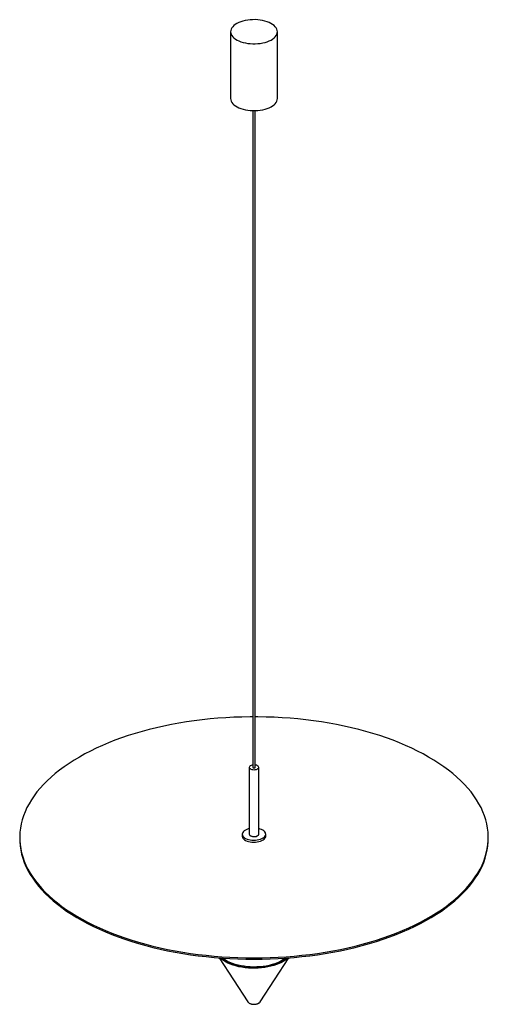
# Paper-space layout '_Trimétrica' of a CAD drawing. Header units: millimetres. Extents: x -1127 to -527, y -886 to 377.
import ezdxf

# ---------------------------------------------------------------- set-up
doc = ezdxf.new("R2010")
doc.units = ezdxf.units.MM

psp = doc.layouts.new('_Trimétrica')

# ---------------------------------------------------------------- linework, layer by layer
at = {"color": 7, "linetype": 'Continuous', "lineweight": 25}
for p, q in [((-856.9, 361.1), (-856.9, 275.4)), ((-796.9, 275.4), (-796.9, 361.1)), ((-828.4, 260), (-828.4, -581.8)), ((-825.4, -581.8), (-825.4, 260)), ((-832.9, -581.8), (-832.9, -667.5)), ((-820.9, -667.5), (-820.9, -581.8)), ((-841.9, -667.5), (-841.9, -670.1)), ((-811.9, -670.1), (-811.9, -667.5)), ((-1126.9, -671.6), (-1126.9, -673.3)), ((-526.9, -673.3), (-526.9, -671.6)), ((-871.3, -826.1), (-835, -882.3)), ((-818.8, -882.3), (-782.5, -826.1))]:
    psp.add_line(p, q, dxfattribs=at)
at = {"color": 7, "linetype": 'Continuous', "lineweight": 25, "flags": 128}
for points in [[(-840.9, 347.5), (-837.9, 346.8), (-834.9, 346.2), (-831.7, 345.9), (-828.5, 345.7), (-825.2, 345.7), (-822, 345.9), (-818.8, 346.2), (-815.7, 346.8), (-812.8, 347.5), (-810, 348.3), (-807.4, 349.4), (-805.1, 350.5), (-803, 351.8), (-801.2, 353.2), (-799.6, 354.7), (-798.4, 356.2), (-797.6, 357.8), (-797.1, 359.5), (-796.9, 361.2), (-797.1, 362.8), (-797.6, 364.5), (-798.5, 366.1), (-799.7, 367.6), (-801.2, 369.1), (-803, 370.5), (-805.2, 371.8), (-807.5, 372.9), (-810.1, 373.9), (-812.9, 374.8), (-815.8, 375.5), (-818.9, 376), (-822.1, 376.4), (-825.3, 376.6), (-828.6, 376.5), (-831.8, 376.4), (-835, 376), (-838, 375.5), (-841, 374.8), (-843.8, 373.9), (-846.4, 372.9), (-848.7, 371.7), (-850.8, 370.4), (-852.6, 369.1), (-854.1, 367.6), (-855.3, 366), (-856.2, 364.4), (-856.7, 362.8), (-856.9, 361.1), (-856.7, 359.4), (-856.2, 357.8), (-855.3, 356.2), (-854.1, 354.6), (-852.6, 353.1), (-850.7, 351.7), (-848.6, 350.5), (-846.3, 349.3), (-843.7, 348.3), (-840.9, 347.5)], [(-856.9, 275.4), (-856.9, 275.4), (-856.7, 273.7), (-856.2, 272.1), (-855.3, 270.4), (-854.1, 268.9), (-852.6, 267.4), (-850.7, 266), (-848.6, 264.8), (-846.3, 263.6), (-843.7, 262.6), (-840.9, 261.7)], [(-840.9, 261.7), (-837.9, 261), (-834.9, 260.5), (-831.7, 260.2), (-828.5, 260), (-825.2, 260), (-822, 260.2), (-818.8, 260.5), (-815.7, 261.1), (-812.8, 261.8), (-810, 262.6), (-807.4, 263.6), (-805.1, 264.8), (-803, 266.1), (-801.2, 267.5), (-799.6, 268.9), (-798.4, 270.5), (-797.6, 272.1), (-797.1, 273.8), (-796.9, 275.4)], [(-828.4, -517.1), (-832, -517.1), (-842.3, -517.3), (-852.6, -517.6), (-862.9, -518.2), (-873.1, -518.9), (-883.2, -519.8), (-893.3, -520.9), (-903.3, -522.2), (-913.2, -523.6), (-923, -525.2), (-932.7, -527), (-942.3, -529), (-951.7, -531.1), (-961, -533.4), (-970.2, -535.8), (-979.1, -538.4), (-987.9, -541.2), (-996.5, -544.1), (-1004.9, -547.2), (-1013.1, -550.4), (-1021, -553.8), (-1028.8, -557.3), (-1036.3, -560.9), (-1043.5, -564.7), (-1050.5, -568.6), (-1057.3, -572.6), (-1063.7, -576.7), (-1069.9, -581), (-1075.8, -585.3), (-1081.4, -589.8), (-1086.7, -594.3), (-1091.7, -599), (-1096.4, -603.7), (-1100.7, -608.5), (-1104.8, -613.4), (-1108.5, -618.3), (-1111.9, -623.3), (-1114.9, -628.4), (-1117.6, -633.5), (-1120, -638.7), (-1122, -643.9), (-1123.7, -649.1), (-1125, -654.4), (-1126, -659.7), (-1126.6, -665), (-1126.9, -670.3), (-1126.8, -675.6), (-1126.3, -680.9), (-1125.6, -686.2), (-1124.4, -691.4), (-1122.9, -696.7), (-1121.1, -701.9), (-1118.9, -707.1), (-1116.3, -712.2), (-1113.5, -717.3), (-1110.2, -722.4), (-1106.7, -727.3), (-1102.8, -732.2), (-1098.6, -737.1), (-1094.1, -741.9), (-1089.2, -746.5), (-1084.1, -751.1), (-1078.6, -755.6), (-1072.9, -760), (-1066.8, -764.3), (-1060.5, -768.5), (-1053.9, -772.6), (-1047, -776.5), (-1039.9, -780.4), (-1032.5, -784.1)], [(-1032.5, -784.1), (-1024.9, -787.6), (-1017.1, -791.1), (-1009, -794.4), (-1000.7, -797.5), (-992.2, -800.5), (-983.5, -803.4), (-974.6, -806.1), (-965.6, -808.6), (-956.4, -811), (-947, -813.2), (-937.5, -815.2), (-927.9, -817.1), (-918.1, -818.8), (-908.3, -820.3), (-898.3, -821.7), (-888.2, -822.8), (-878.1, -823.8), (-868, -824.6), (-857.7, -825.3), (-847.5, -825.7), (-837.2, -826), (-826.9, -826.1), (-816.6, -826), (-806.3, -825.7), (-796, -825.3), (-785.8, -824.6), (-775.6, -823.8), (-765.5, -822.8), (-755.5, -821.7), (-745.5, -820.3), (-735.6, -818.8), (-725.9, -817.1), (-716.3, -815.2), (-706.7, -813.2), (-697.4, -811), (-688.2, -808.6), (-679.1, -806.1), (-670.2, -803.4), (-661.6, -800.5), (-653.1, -797.5), (-644.8, -794.4), (-636.7, -791.1), (-628.8, -787.6), (-621.2, -784.1), (-613.8, -780.4), (-606.7, -776.5), (-599.9, -772.6), (-593.3, -768.5), (-586.9, -764.3), (-580.9, -760), (-575.1, -755.6), (-569.7, -751.1), (-564.5, -746.5), (-559.7, -741.8), (-555.2, -737.1), (-551, -732.2), (-547.1, -727.3), (-543.5, -722.3), (-540.3, -717.3), (-537.4, -712.2), (-534.9, -707.1), (-532.7, -701.9), (-530.9, -696.7), (-529.4, -691.4), (-528.2, -686.1), (-527.4, -680.9), (-527, -675.6), (-526.9, -670.3), (-527.2, -665), (-527.8, -659.7), (-528.8, -654.4), (-530.1, -649.1), (-531.8, -643.9), (-533.8, -638.7), (-536.1, -633.5), (-538.8, -628.4), (-541.9, -623.3), (-545.3, -618.3), (-549, -613.4), (-553, -608.5), (-557.4, -603.7), (-562.1, -599), (-567.1, -594.3), (-572.4, -589.8), (-578, -585.3), (-583.9, -581), (-590.1, -576.7), (-596.5, -572.6), (-603.3, -568.6), (-610.3, -564.7), (-617.5, -560.9), (-625, -557.3), (-632.7, -553.8), (-640.7, -550.4), (-648.9, -547.2), (-657.3, -544.1), (-665.9, -541.2), (-674.7, -538.4), (-683.6, -535.8), (-692.8, -533.4), (-702.1, -531.1), (-711.5, -529), (-721.1, -527), (-730.8, -525.2), (-740.6, -523.6), (-750.5, -522.2), (-760.5, -520.9), (-770.6, -519.8), (-780.7, -518.9), (-790.9, -518.2), (-801.2, -517.6), (-811.5, -517.3), (-821.8, -517.1), (-825.4, -517.1)], [(-828.4, -578.8), (-829.2, -578.9), (-830.5, -579.3), (-831.6, -579.8), (-832.4, -580.5), (-832.8, -581.2), (-832.9, -582), (-832.6, -582.8), (-831.9, -583.5), (-830.9, -584.1), (-829.7, -584.5)], [(-829.7, -584.5), (-828.3, -584.8), (-826.8, -584.9), (-825.3, -584.7), (-823.9, -584.4), (-822.7, -584), (-821.8, -583.4), (-821.2, -582.7), (-820.9, -581.9), (-821, -581.1), (-821.5, -580.4), (-822.3, -579.8), (-823.4, -579.2), (-824.8, -578.9), (-825.4, -578.8)], [(-827.6, -582.4), (-827, -582.5), (-826.4, -582.5), (-825.9, -582.4), (-825.6, -582.1), (-825.4, -581.8), (-825.4, -581.8)], [(-832.9, -660.4), (-834.2, -660.7), (-836.1, -661.4), (-837.8, -662.2), (-839.3, -663.1), (-840.4, -664.1), (-841.2, -665.2), (-841.7, -666.4), (-841.9, -667.6), (-841.7, -668.8), (-841.1, -669.9), (-840.2, -671), (-839.1, -672), (-837.6, -672.9), (-835.8, -673.7), (-833.9, -674.3)], [(-833.9, -674.3), (-831.8, -674.8), (-829.6, -675.1), (-827.3, -675.2), (-825, -675.1), (-822.7, -674.9), (-820.6, -674.5), (-818.6, -673.9), (-816.8, -673.2), (-815.2, -672.3), (-813.9, -671.3), (-812.9, -670.3), (-812.2, -669.1), (-811.9, -668), (-812, -666.8), (-812.3, -665.6), (-813, -664.5), (-814.1, -663.4), (-815.4, -662.5), (-817.1, -661.6), (-818.9, -660.9), (-820.9, -660.4)], [(-832.9, -667.5), (-832.9, -667.5), (-832.7, -668.3), (-832.1, -669), (-831.2, -669.6), (-830, -670.1), (-828.6, -670.4), (-827.2, -670.6), (-825.7, -670.5), (-824.2, -670.3), (-823, -669.8), (-822, -669.3), (-821.3, -668.6), (-820.9, -667.8), (-820.9, -667.5)], [(-832.9, -667.5), (-832.9, -667.7), (-832.6, -668.5), (-831.9, -669.2), (-830.9, -669.8), (-829.7, -670.2)], [(-832.9, -667.5), (-832.9, -667.7), (-832.6, -668.5), (-831.9, -669.2), (-830.9, -669.8), (-829.7, -670.2)], [(-829.7, -670.2), (-828.3, -670.5), (-826.8, -670.6), (-825.3, -670.5), (-823.9, -670.2), (-822.7, -669.7), (-821.8, -669.1), (-821.2, -668.4), (-820.9, -667.6), (-820.9, -667.5)], [(-829.7, -670.2), (-828.3, -670.5), (-826.8, -670.6), (-825.3, -670.5), (-823.9, -670.2), (-822.7, -669.7), (-821.8, -669.1), (-821.2, -668.4), (-820.9, -667.6), (-820.9, -667.5)], [(-1126.9, -673.3), (-1126.8, -677.3), (-1126.3, -682.6), (-1125.6, -687.9), (-1124.4, -693.1), (-1122.9, -698.4), (-1121.1, -703.6), (-1118.9, -708.8), (-1116.3, -713.9), (-1113.5, -719), (-1110.2, -724.1), (-1106.7, -729), (-1102.8, -734), (-1098.6, -738.8), (-1094.1, -743.6), (-1089.2, -748.3), (-1084.1, -752.8), (-1078.6, -757.3), (-1072.9, -761.7), (-1066.8, -766), (-1060.5, -770.2), (-1053.9, -774.3), (-1047, -778.3), (-1039.9, -782.1), (-1032.5, -785.8)], [(-1032.5, -785.8), (-1024.9, -789.4), (-1017.1, -792.8), (-1009, -796.1), (-1000.7, -799.2), (-992.2, -802.2), (-983.5, -805.1), (-974.6, -807.8), (-965.6, -810.3), (-956.4, -812.7), (-947, -814.9), (-937.5, -816.9), (-927.9, -818.8), (-918.1, -820.5), (-908.3, -822), (-898.3, -823.4), (-888.2, -824.5), (-878.1, -825.5), (-868, -826.4), (-857.7, -827), (-847.5, -827.4), (-837.2, -827.7), (-826.9, -827.8), (-816.6, -827.7), (-806.3, -827.4), (-796, -827), (-785.8, -826.4), (-775.6, -825.5), (-765.5, -824.5), (-755.5, -823.4), (-745.5, -822), (-735.6, -820.5), (-725.9, -818.8), (-716.3, -816.9), (-706.7, -814.9), (-697.4, -812.7), (-688.2, -810.3), (-679.1, -807.8), (-670.2, -805.1), (-661.6, -802.2), (-653.1, -799.2), (-644.8, -796.1), (-636.7, -792.8), (-628.8, -789.4), (-621.2, -785.8), (-613.8, -782.1), (-606.7, -778.3), (-599.9, -774.3), (-593.3, -770.2), (-586.9, -766), (-580.9, -761.7), (-575.1, -757.3), (-569.7, -752.8), (-564.5, -748.2), (-559.7, -743.6), (-555.2, -738.8), (-551, -734), (-547.1, -729), (-543.5, -724.1), (-540.3, -719), (-537.4, -713.9), (-534.9, -708.8), (-532.7, -703.6), (-530.9, -698.4), (-529.4, -693.1), (-528.2, -687.9), (-527.4, -682.6), (-527, -677.3), (-526.9, -673.3)], [(-841.9, -670.1), (-841.9, -670.1), (-841.7, -671.3), (-841.1, -672.5), (-840.2, -673.6), (-839.1, -674.6), (-837.6, -675.5), (-835.8, -676.3), (-833.9, -676.9)], [(-833.9, -676.9), (-831.8, -677.4), (-829.6, -677.7), (-827.3, -677.8), (-825, -677.7), (-822.7, -677.5), (-820.6, -677.1), (-818.6, -676.5), (-816.8, -675.8), (-815.2, -674.9), (-813.9, -673.9), (-812.9, -672.8), (-812.2, -671.7), (-811.9, -670.5), (-811.9, -670.1)], [(-783.4, -826.2), (-784, -826.7), (-786.3, -828.5), (-788.9, -830.3), (-791.7, -831.9), (-794.8, -833.3), (-798.1, -834.7), (-801.7, -835.9), (-805.4, -836.9), (-809.2, -837.7), (-813.2, -838.4), (-817.3, -838.9), (-821.5, -839.3), (-825.7, -839.4), (-829.9, -839.4), (-834.1, -839.1), (-838.2, -838.7), (-842.3, -838.1), (-846.2, -837.4), (-850, -836.4), (-853.7, -835.4), (-857.1, -834.1), (-860.4, -832.7), (-863.3, -831.2), (-866.1, -829.5), (-868.5, -827.8), (-870.3, -826.2)], [(-869, -826.3), (-868.1, -827), (-865.7, -828.8), (-863, -830.4), (-860.1, -831.9), (-856.9, -833.3), (-853.4, -834.5), (-849.8, -835.6), (-846.1, -836.5), (-842.2, -837.3), (-838.1, -837.9), (-834, -838.3), (-829.9, -838.5), (-825.7, -838.5), (-821.6, -838.4), (-817.4, -838.1), (-813.4, -837.6), (-809.4, -836.9), (-805.6, -836), (-801.9, -835), (-798.4, -833.9), (-795.1, -832.5), (-792, -831.1), (-789.2, -829.5), (-786.7, -827.8), (-784.8, -826.3)], [(-786.6, -826.4), (-788.5, -827.8), (-791.1, -829.5), (-793.9, -831), (-797, -832.4), (-800.3, -833.6), (-803.8, -834.7), (-807.5, -835.7), (-811.3, -836.5), (-815.3, -837.1), (-819.3, -837.5), (-823.4, -837.7), (-827.5, -837.8), (-831.6, -837.7), (-835.6, -837.4), (-839.6, -836.9), (-843.5, -836.3), (-847.3, -835.4), (-851, -834.5), (-854.4, -833.3), (-857.7, -832), (-860.7, -830.6), (-863.5, -829), (-866, -827.3), (-867.2, -826.4)], [(-818.8, -882.4), (-818.8, -882.3), (-818.8, -882.3)]]:
    psp.add_lwpolyline(points, dxfattribs=at)
at = {"color": 8, "linetype": 'Continuous', "lineweight": 25, "flags": 128}
psp.add_lwpolyline([(-835, -882.3), (-834.9, -882.5), (-834.1, -883.3), (-833, -884), (-831.6, -884.5), (-830.1, -885), (-828.4, -885.2), (-826.7, -885.3), (-825, -885.2), (-823.3, -884.9), (-821.9, -884.4), (-820.6, -883.8), (-819.5, -883.1), (-818.8, -882.4)], dxfattribs=at)
at = {"color": 7, "linetype": 'Continuous', "lineweight": 25}
psp.add_arc((-827.5, -581.6), 0.884, 192.9662, 266.0309, dxfattribs=at)
for points, knots in [([(-835, -882.3), (-834.8, -882.5), (-834.4, -883.1), (-833.5, -883.8), (-832.3, -884.5), (-831.3, -884.9), (-830.7, -885.1), (-830.6, -885.1)], [0, 0, 0, 0, 0.179752, 0.418716, 0.675879, 0.932927, 1, 1, 1, 1]), ([(-830.6, -885.1), (-830.3, -885.2), (-829.5, -885.4), (-828.2, -885.6), (-826.5, -885.6), (-824.8, -885.5), (-823.3, -885.2), (-821.8, -884.7), (-820.5, -884), (-819.5, -883.2), (-819.1, -882.6), (-818.9, -882.4)], [0, 0, 0, 0, 0.064821, 0.185778, 0.306052, 0.426395, 0.547519, 0.670401, 0.796175, 0.911053, 1, 1, 1, 1])]:
    psp.add_open_spline(points, degree=3, knots=knots, dxfattribs=at)

doc.saveas('drawing.dxf')
